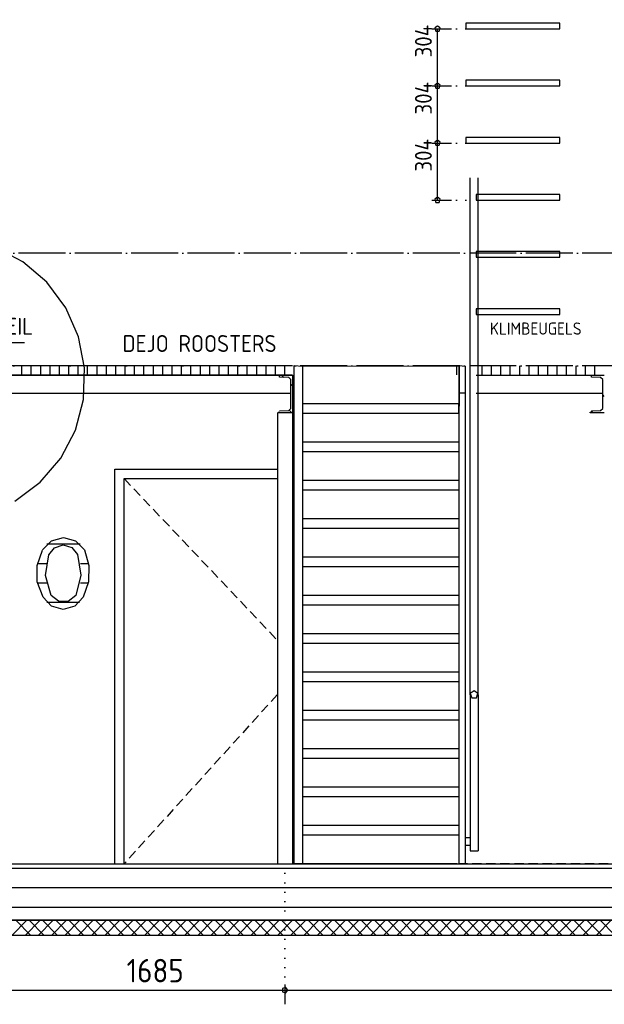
# Model space of a CAD drawing. Extents: x -34050 to 15826, y -13300 to 25096.
# Tile 11 of 40: x -10756 to -7643, y -10788 to -5549. Entities that reach past the tile are written whole.
import ezdxf

# ---------------------------------------------------------------- set-up
doc = ezdxf.new("R2010")
doc.units = 0
doc.header["$MEASUREMENT"] = 0
for name, pattern in [('DASHDOT', [300, 250, -25, 0, -25]), ('DASHED', [75, 50, -25]), ('DOT', [50, 0, -50])]:
    doc.linetypes.add(name, pattern=pattern)
for name, color, linetype in [('LAYER01', 7, 'CONTINUOUS'), ('LAYER05', 7, 'CONTINUOUS'), ('LAYER107', 2, 'DOT'), ('LAYER24', 5, 'CONTINUOUS'), ('LAYER28', 1, 'CONTINUOUS')]:
    doc.layers.add(name, color=color, linetype=linetype)
doc.styles.get("Standard").update_dxf_attribs({"font": 'isocp.shx'})

msp = doc.modelspace()

# ---------------------------------------------------------------- linework, layer by layer
at = {"layer": 'LAYER01', "color": 1, "linetype": 'Continuous'}
for p, q in [((-7880.56335, -5567.81275), (-8380.56335, -5567.81275)), ((-8380.56335, -5567.81275), (-8380.56335, -5597.81265)), ((-8380.56335, -5597.81265), (-7880.56335, -5597.81265)), ((-7880.56335, -5597.81265), (-7880.56335, -5567.81275)), ((-7880.56335, -5871.65605), (-8380.56335, -5871.65605)), ((-8380.56335, -5871.65605), (-8380.56335, -5901.65595)), ((-8380.56335, -5901.65595), (-7880.56335, -5901.65595)), ((-7880.56335, -5901.65595), (-7880.56335, -5871.65605)), ((-7880.56335, -6175.4692), (-8380.56335, -6175.4692)), ((-8380.56335, -6175.4692), (-8380.56335, -6205.46875)), ((-7880.56335, -6205.46875), (-7880.56335, -6175.4692)), ((-8380.56335, -6205.46875), (-7880.56335, -6205.46875)), ((-7880.56335, -6479.31215), (-8325.68815, -6479.31215)), ((-8325.68815, -6479.31215), (-8325.68815, -6509.31245)), ((-7880.56335, -6509.31245), (-7880.56335, -6479.31215)), ((-8325.68815, -6509.31245), (-7880.56335, -6509.31245)), ((-7880.56335, -6783.1253), (-8325.68815, -6783.1253)), ((-8325.68815, -6783.1253), (-8325.68815, -6813.12485)), ((-7880.56335, -6813.12485), (-7880.56335, -6783.1253)), ((-8325.68815, -6813.12485), (-7880.56335, -6813.12485)), ((-7880.56335, -7086.969), (-8325.68815, -7086.969)), ((-8325.68815, -7086.969), (-8325.68815, -7116.96855)), ((-8325.68815, -7116.96855), (-7880.56335, -7116.96855)), ((-7880.56335, -7116.96855), (-7880.56335, -7086.969)), ((-9303.8124, -7390.7814), (-11093.81255, -7390.7814)), ((-10743.8118, -7440.7814), (-10743.8118, -7390.7814)), ((-10693.8118, -7440.7814), (-10693.8118, -7390.7814)), ((-10643.81255, -7440.7814), (-10643.81255, -7390.7814)), ((-10593.81255, -7440.7814), (-10593.81255, -7390.7814)), ((-10543.81255, -7440.7814), (-10543.81255, -7390.7814)), ((-10493.8133, -7440.7814), (-10493.8133, -7390.7814)), ((-10443.8133, -7440.7814), (-10443.8133, -7390.7814)), ((-10393.8133, -7440.7814), (-10393.8133, -7390.7814)), ((-10343.81105, -7440.7814), (-10343.81105, -7390.7814)), ((-10293.8118, -7440.7814), (-10293.8118, -7390.7814)), ((-10243.8118, -7440.7814), (-10243.8118, -7390.7814)), ((-10193.81255, -7440.7814), (-10193.81255, -7390.7814)), ((-10143.81255, -7440.7814), (-10143.81255, -7390.7814)), ((-10093.81255, -7440.7814), (-10093.81255, -7390.7814)), ((-10043.8133, -7440.7814), (-10043.8133, -7390.7814)), ((-9993.8133, -7440.7814), (-9993.8133, -7390.7814)), ((-9943.8133, -7440.7814), (-9943.8133, -7390.7814)), ((-9893.81105, -7440.7814), (-9893.81105, -7390.7814)), ((-9843.8118, -7440.7814), (-9843.8118, -7390.7814)), ((-9793.8118, -7440.7814), (-9793.8118, -7390.7814)), ((-9743.81255, -7440.7814), (-9743.81255, -7390.7814)), ((-9693.81255, -7440.7814), (-9693.81255, -7390.7814)), ((-9643.81255, -7440.7814), (-9643.81255, -7390.7814)), ((-9593.8133, -7440.7814), (-9593.8133, -7390.7814)), ((-9543.8133, -7440.7814), (-9543.8133, -7390.7814)), ((-9493.8133, -7440.7814), (-9493.8133, -7390.7814)), ((-9443.81105, -7440.7814), (-9443.81105, -7390.7814)), ((-9393.8118, -7440.7814), (-9393.8118, -7390.7814)), ((-9343.8118, -7440.7814), (-9343.8118, -7390.7814)), ((-9249.93745, -7391.7816), (-8416.81135, -7390.7814)), ((-8243.8133, -7440.7814), (-8243.8133, -7390.7814)), ((-8193.8133, -7440.7814), (-8193.8133, -7390.7814)), ((-8143.8133, -7440.7814), (-8143.8133, -7390.7814)), ((-8093.81105, -7440.7814), (-8093.81105, -7390.7814)), ((-8043.8118, -7440.7814), (-8043.8118, -7390.7814)), ((-7993.8118, -7440.7814), (-7993.8118, -7390.7814)), ((-7943.8118, -7440.7814), (-7943.8118, -7390.7814)), ((-7893.81255, -7440.7814), (-7893.81255, -7390.7814)), ((-7843.81255, -7440.7814), (-7843.81255, -7390.7814)), ((-7793.8133, -7440.7814), (-7793.8133, -7390.7814)), ((-7743.8133, -7440.7814), (-7743.8133, -7390.7814)), ((-7693.8133, -7440.7814), (-7693.8133, -7390.7814)), ((-9303.8124, -7440.7814), (-11093.81255, -7440.7814)), ((-10249.8131, -10040.78215), (-10249.8131, -7940.7814)), ((-10249.8131, -7940.7814), (-9383.81195, -7940.7814)), ((-10199.8131, -10040.78215), (-10199.8131, -7990.78065)), ((-10199.8131, -7990.78065), (-9383.81195, -7990.78065)), ((-13421.81245, -10341.12625), (-4873.8117, -10341.12625)), ((-4793.8122, -10421.1258), (-13501.8112, -10421.1258))]:
    msp.add_line(p, q, dxfattribs=at)
at = {"layer": 'LAYER01', "color": 1, "linetype": 'DASHDOT'}
for p, q in [((-2409.87435, -6790.78215), (-11744.3741, -6790.78215)), ((-2409.87435, -7390.7814), (-32134.31395, -7390.7814))]:
    msp.add_line(p, q, dxfattribs=at)
at = {"layer": 'LAYER01', "color": 5, "linetype": 'Continuous'}
for p, q in [((-10729.99955, -7268.2831), (-11016.2491, -7268.2831)), ((-10797.9622, -10421.1281), (-10717.9596, -10341.12625)), ((-10696.1014, -10421.1258), (-10776.1009, -10341.12625)), ((-10727.2476, -10421.1258), (-10647.2481, -10341.12625)), ((-10625.38985, -10421.1258), (-10705.3894, -10341.12625)), ((-10656.5361, -10421.1235), (-10576.53885, -10341.12625)), ((-10554.67835, -10421.1258), (-10634.68095, -10341.12625)), ((-10585.82685, -10421.1258), (-10505.82735, -10341.12625)), ((-10483.9699, -10421.1258), (-10563.9694, -10341.12625)), ((-10515.11535, -10421.1235), (-10435.1158, -10341.12395)), ((-10413.25835, -10421.1258), (-10493.2579, -10341.12625)), ((-10444.4069, -10421.1258), (-10364.40735, -10341.12625)), ((-10342.54915, -10421.1258), (-10422.5487, -10341.12625)), ((-10373.69535, -10421.1258), (-10293.6928, -10341.12395)), ((-10271.8376, -10421.1258), (-10351.83715, -10341.12625)), ((-10302.98615, -10421.1258), (-10222.9866, -10341.12625)), ((-10201.1261, -10421.1258), (-10281.12565, -10341.12625)), ((-10232.27465, -10421.1258), (-10152.2728, -10341.12625)), ((-10130.41685, -10421.1258), (-10210.4164, -10341.12625)), ((-10161.5654, -10421.1281), (-10081.56355, -10341.12625)), ((-10059.70535, -10421.1258), (-10139.7049, -10341.12625)), ((-10090.8516, -10421.1258), (-10010.85205, -10341.12625)), ((-9988.99385, -10421.1258), (-10068.9934, -10341.12625)), ((-10020.1401, -10421.1235), (-9940.1428, -10341.12625)), ((-9918.2846, -10421.1258), (-9998.28415, -10341.12625)), ((-9949.43085, -10421.1258), (-9869.4313, -10341.12625)), ((-9847.5731, -10421.1258), (-9927.57265, -10341.12625)), ((-9878.71935, -10421.1235), (-9798.7198, -10341.12395)), ((-9776.86155, -10421.1258), (-9856.8611, -10341.12625)), ((-9808.0101, -10421.1258), (-9728.01055, -10341.12625)), ((-9706.15235, -10421.1258), (-9786.15265, -10341.12625)), ((-9737.2986, -10421.1258), (-9657.29675, -10341.12395)), ((-9635.44085, -10421.1258), (-9715.44035, -10341.12625)), ((-9666.58935, -10421.1258), (-9586.5898, -10341.12625)), ((-9564.7293, -10421.1258), (-9644.72885, -10341.12625)), ((-9595.87785, -10421.1258), (-9515.876, -10341.12625)), ((-9494.02085, -10421.1258), (-9574.0204, -10341.12625)), ((-9525.16935, -10421.1281), (-9445.1668, -10341.12625)), ((-9423.30935, -10421.1258), (-9503.30885, -10341.12625)), ((-9454.4548, -10421.1258), (-9374.45525, -10341.12625)), ((-9352.5978, -10421.1258), (-9432.59735, -10341.12625)), ((-9383.7433, -10421.1235), (-9303.7468, -10341.12625)), ((-9281.8886, -10421.1258), (-9361.8881, -10341.12625)), ((-9313.0348, -10421.1258), (-9233.0353, -10341.12625)), ((-9211.17705, -10421.1258), (-9291.1766, -10341.12625)), ((-9242.3233, -10421.1235), (-9162.32375, -10341.12395)), ((-9140.46555, -10421.1258), (-9220.4674, -10341.12625)), ((-9171.61405, -10421.1258), (-9091.61455, -10341.12625)), ((-9069.7563, -10421.1258), (-9149.75585, -10341.12625)), ((-9100.90255, -10421.1258), (-9020.903, -10341.12395)), ((-8999.0448, -10421.1258), (-9079.04435, -10341.12625)), ((-9030.19335, -10421.1258), (-8950.1938, -10341.12625)), ((-8928.3333, -10421.1258), (-9008.3351, -10341.12625)), ((-8959.4818, -10421.1258), (-8879.48, -10341.12625)), ((-8857.62405, -10421.1258), (-8937.6236, -10341.12625)), ((-8888.7726, -10421.1281), (-8808.77305, -10341.12625)), ((-8786.91255, -10421.1258), (-8866.9121, -10341.12625)), ((-8818.06105, -10421.1258), (-8738.05925, -10341.12625)), ((-8716.201, -10421.1258), (-8796.2036, -10341.12625)), ((-8747.34725, -10421.1235), (-8667.35, -10341.12625)), ((-8645.4918, -10421.1258), (-8725.49135, -10341.12625)), ((-8676.63805, -10421.1258), (-8596.6385, -10341.12625)), ((-8574.78025, -10421.1258), (-8654.7798, -10341.12625)), ((-8605.9265, -10421.1235), (-8525.92695, -10341.12395)), ((-8504.06875, -10421.1258), (-8584.07135, -10341.12625)), ((-8535.2173, -10421.1258), (-8455.21775, -10341.12625)), ((-8433.3603, -10421.1258), (-8513.35985, -10341.12625)), ((-8464.50575, -10421.1258), (-8384.50625, -10341.12395)), ((-8362.64875, -10421.1258), (-8442.6483, -10341.12625)), ((-8393.7973, -10421.1258), (-8313.79775, -10341.12625)), ((-8291.93955, -10421.1258), (-8371.9391, -10341.12625)), ((-8323.0858, -10421.1258), (-8243.08625, -10341.12395)), ((-8221.22805, -10421.1258), (-8301.22755, -10341.12625)), ((-8252.37655, -10421.1281), (-8172.377, -10341.12625)), ((-8150.5165, -10421.1258), (-8230.51605, -10341.12625)), ((-8181.66505, -10421.1258), (-8101.6632, -10341.12625)), ((-8079.8073, -10421.1258), (-8159.8068, -10341.12625)), ((-8110.95045, -10421.1235), (-8030.954, -10341.12625)), ((-8009.09575, -10421.1258), (-8089.0953, -10341.12625)), ((-8040.242, -10421.1258), (-7960.24245, -10341.12625)), ((-7938.38425, -10421.1258), (-8018.3838, -10341.12625)), ((-7969.5305, -10421.1235), (-7889.53095, -10341.12395)), ((-7867.675, -10421.1258), (-7947.67455, -10341.12625)), ((-7898.82125, -10421.1258), (-7818.8217, -10341.12625)), ((-7796.9635, -10421.1258), (-7876.96305, -10341.12625)), ((-7828.10975, -10421.1258), (-7748.1102, -10341.12395)), ((-7726.252, -10421.1258), (-7806.25155, -10341.12625)), ((-7757.4005, -10421.1258), (-7677.40095, -10341.12625)), ((-7655.54275, -10421.1258), (-7735.54305, -10341.12625)), ((-7686.689, -10421.1258), (-7606.68945, -10341.12395)), ((-7584.83125, -10421.1258), (-7664.8308, -10341.12625))]:
    msp.add_line(p, q, dxfattribs=at)
at = {"layer": 'LAYER01', "color": 2, "linetype": 'DASHED'}
for p, q in [((-10199.8131, -7990.78065), (-9383.81195, -8850.87435)), ((-9383.81195, -9140.0322), (-10199.8131, -10040.78215))]:
    msp.add_line(p, q, dxfattribs=at)
at = {"layer": 'LAYER01', "color": 3, "linetype": 'Continuous'}
for p, q in [((-12971.81245, -10040.78215), (-10278.87575, -10040.78215)), ((-10278.87575, -10040.78215), (-5543.81295, -10040.78215)), ((-10528.87495, -10340.78295), (-13421.81245, -10340.78295)), ((-4873.8117, -10340.78295), (-10528.87495, -10340.78295))]:
    msp.add_line(p, q, dxfattribs=at)
at = {"layer": 'LAYER01', "color": 5, "linetype": 'DASHED'}
msp.add_line((-2522.2494, -10040.78215), (-8418.9369, -10040.78215), dxfattribs=at)
at = {"layer": 'LAYER01', "color": 6, "linetype": 'Continuous'}
for p, q in [((-4873.8117, -10065.8989), (-13421.81245, -10065.8989)), ((-4873.8117, -10169.02695), (-13421.81245, -10169.02695)), ((-4873.8117, -10272.15425), (-13421.81245, -10272.15425))]:
    msp.add_line(p, q, dxfattribs=at)
at = {"layer": 'LAYER05', "color": 1, "linetype": 'Continuous'}
for p, q in [((-10739.62325, -6836.7203), (-10889.21125, -6758.56855)), ((-10611.20455, -6946.22725), (-10739.62325, -6836.7203)), ((-10510.4019, -7081.58875), (-10611.20455, -6946.22725)), ((-10442.2806, -7236.0008), (-10510.4019, -7081.58875)), ((-10410.3119, -7401.12455), (-10442.2806, -7236.0008)), ((-10415.79285, -7569.21005), (-10410.2661, -7401.7082)), ((-10410.3119, -7401.12455), (-10410.3119, -7401.12455)), ((-10458.6632, -7732.4463), (-10415.79285, -7569.21005)), ((-10536.8149, -7882.03355), (-10458.6632, -7732.4463)), ((-10646.32185, -8010.45225), (-10536.8149, -7882.03355)), ((-10781.68335, -8111.2549), (-10646.32185, -8010.45225))]:
    msp.add_line(p, q, dxfattribs=at)
at = {"layer": 'LAYER05', "color": 3, "linetype": 'Continuous'}
for p, q in [((-10633.43885, -8370.7512), (-10587.03385, -8322.4449)), ((-10587.03385, -8322.4449), (-10522.37395, -8304.64705)), ((-10522.37395, -8304.64705), (-10457.7141, -8322.4449)), ((-10457.7141, -8322.4449), (-10411.36245, -8370.65275)), ((-10662.7495, -8453.26235), (-10633.43125, -8370.8168)), ((-10600.74995, -8396.9055), (-10571.0579, -8358.4915)), ((-10571.0579, -8358.4915), (-10524.9565, -8343.7126)), ((-10524.9565, -8343.7126), (-10478.47825, -8357.6935)), ((-10478.47825, -8357.6935), (-10448.1331, -8395.57035)), ((-10411.37465, -8370.7512), (-10387.70905, -8453.7018)), ((-10618.95525, -8505.8571), (-10600.7599, -8397.0749)), ((-10448.12545, -8395.56275), (-10429.2465, -8504.7188)), ((-10661.7897, -8540.3763), (-10662.7495, -8453.26235)), ((-10387.70905, -8453.7018), (-10389.81935, -8540.4419)), ((-10588.43765, -8612.1887), (-10618.95525, -8505.8571)), ((-10429.2465, -8504.7188), (-10456.28205, -8612.1231)), ((-10630.68695, -8622.12525), (-10661.7897, -8540.3763)), ((-10389.81935, -8540.4419), (-10417.5247, -8622.1962)), ((-10586.34185, -8669.40385), (-10630.6587, -8622.05965)), ((-10548.1575, -8643.91555), (-10588.47045, -8612.13305)), ((-10496.7064, -8643.956), (-10548.1575, -8643.91555)), ((-10456.31255, -8612.1887), (-10496.7064, -8643.956)), ((-10417.49955, -8622.12525), (-10461.7836, -8669.40385)), ((-10524.0631, -8686.808), (-10586.34185, -8669.40385)), ((-10461.7836, -8669.40385), (-10524.0631, -8686.808))]:
    msp.add_line(p, q, dxfattribs=at)
at = {"layer": 'LAYER05', "color": 2, "linetype": 'Continuous'}
for p, q in [((-10434.16215, -8340.5342), (-10610.5858, -8340.5342)), ((-10612.7495, -8443.6615), (-10660.9543, -8443.6615)), ((-10389.17315, -8443.6615), (-10431.85195, -8443.6615)), ((-10611.15415, -8546.7888), (-10660.48965, -8546.7888)), ((-10391.024, -8546.7888), (-10432.1747, -8546.7888)), ((-10437.4489, -8649.9161), (-10610.67655, -8649.9161))]:
    msp.add_line(p, q, dxfattribs=at)
at = {"layer": 'LAYER107', "color": 1, "linetype": 'Continuous'}
for p, q in [((-8561.2488, -5597.81265), (-8456.25075, -5597.81265)), ((-8531.24925, -5582.81405), (-8545.51315, -5593.1774)), ((-8545.51315, -5593.1774), (-8540.065, -5609.9457)), ((-8516.98455, -5593.1774), (-8531.24925, -5582.81405)), ((-8531.24925, -5582.81405), (-8531.24925, -5582.81405)), ((-8522.4327, -5609.9457), (-8516.98455, -5593.1774)), ((-8540.065, -5609.9457), (-8522.4327, -5609.9457)), ((-8561.2488, -5901.65595), (-8456.25075, -5901.65595)), ((-8531.24925, -5886.65735), (-8545.51315, -5897.0207)), ((-8545.51315, -5897.0207), (-8540.065, -5913.789)), ((-8540.065, -5913.789), (-8522.4327, -5913.789)), ((-8516.98455, -5897.0207), (-8531.24925, -5886.65735)), ((-8531.24925, -5886.65735), (-8531.24925, -5886.65735)), ((-8522.4327, -5913.789), (-8516.98455, -5897.0207)), ((-8561.2488, -6205.46875), (-8456.25075, -6205.46875)), ((-8531.24925, -6190.4701), (-8545.51315, -6200.8339)), ((-8545.51315, -6200.8339), (-8540.065, -6217.60215)), ((-8540.065, -6217.60215), (-8522.4327, -6217.60215)), ((-8516.98455, -6200.8339), (-8531.24925, -6190.4701)), ((-8531.24925, -6190.4701), (-8531.24925, -6190.4701)), ((-8522.4327, -6217.60215), (-8516.98455, -6200.8339)), ((-8531.24925, -6494.3138), (-8545.51315, -6504.6768)), ((-8516.98455, -6504.6768), (-8531.24925, -6494.3138)), ((-8531.24925, -6494.3138), (-8531.24925, -6494.3138)), ((-8561.2488, -6509.31245), (-8456.25075, -6509.31245)), ((-8545.51315, -6504.6768), (-8540.065, -6521.44545)), ((-8540.065, -6521.44545), (-8522.4327, -6521.44545)), ((-8522.4327, -6521.44545), (-8516.98455, -6504.6768)), ((-9343.8118, -10683.12605), (-9343.8118, -10788.1241)), ((-9339.17695, -10698.86245), (-9355.9448, -10704.30985)), ((-9355.9448, -10704.30985), (-9355.9448, -10721.94215)), ((-9355.9448, -10721.94215), (-9339.17695, -10727.3903)), ((-9328.81315, -10713.12635), (-9339.17695, -10698.86245)), ((-9339.17695, -10727.3903), (-9328.81315, -10713.12635)), ((-9328.81315, -10713.12635), (-9328.81315, -10713.12635))]:
    msp.add_line(p, q, dxfattribs=at)
at = {"layer": 'LAYER107', "color": 5, "linetype": 'Continuous'}
for p, q in [((-8531.24925, -6509.31245), (-8531.24925, -5597.81265)), ((-13096.81245, -10713.12635), (-5233.81235, -10713.12635))]:
    msp.add_line(p, q, dxfattribs=at)
at = {"layer": 'LAYER107', "color": 1, "linetype": 'DOT'}
for p, q in [((-8380.56335, -5597.81265), (-8531.24925, -5597.81265)), ((-8380.56335, -5901.65595), (-8531.24925, -5901.65595)), ((-8380.56335, -6205.46875), (-8531.24925, -6205.46875)), ((-8380.56335, -6509.31245), (-8531.24925, -6509.31245)), ((-9343.8118, -10040.78215), (-9343.8118, -10713.12635))]:
    msp.add_line(p, q, dxfattribs=at)
at = {"layer": 'LAYER24', "color": 1, "linetype": 'Continuous'}
for p, q in [((-8357.9376, -9140.78215), (-8357.9376, -6390.78215)), ((-8315.6883, -9140.78215), (-8315.6883, -6390.78215)), ((-9293.81255, -10040.78215), (-9293.81255, -7389.6881)), ((-9293.81255, -7389.6881), (-9249.93745, -7391.7816)), ((-9249.93745, -7391.7816), (-9249.93745, -10040.78215)), ((-8416.81135, -7389.6881), (-8416.81135, -7606.06155)), ((-8416.81135, -10040.78215), (-8416.81135, -7389.6881)), ((-8416.81135, -7389.6881), (-8383.87525, -7391.7816)), ((-8416.81135, -7561.8767), (-8416.81135, -7390.0017)), ((-8416.81135, -7562.78305), (-8416.81135, -7390.7814)), ((-8383.87525, -7391.7816), (-8383.87525, -10040.78215)), ((-8293.81255, -7440.7814), (-8293.81255, -7390.7814)), ((-8357.9376, -9140.78215), (-8357.9376, -9971.1258)), ((-8315.6883, -9140.78215), (-8315.6883, -9971.1258)), ((-8383.87525, -9900.0328), (-8357.9376, -9900.0328)), ((-8383.87525, -9942.2188), (-8357.9376, -9942.2188)), ((-8416.81135, -10040.78215), (-8416.81135, -9960.06315)), ((-8357.9376, -9971.1258), (-8315.6883, -9971.1258)), ((-9249.93745, -10040.78215), (-9293.81255, -10040.78215)), ((-9260.81315, -10040.78215), (-8426.8135, -10040.78215)), ((-8426.8135, -10040.78215), (-9260.81315, -10040.78215)), ((-9260.81315, -10040.78215), (-8426.8135, -10040.78215)), ((-9260.81315, -10040.78215), (-8426.8135, -10040.78215)), ((-9260.81315, -10040.78215), (-8426.8135, -10040.78215)), ((-9260.81315, -10040.78215), (-8426.8135, -10040.78215)), ((-9260.81315, -10040.78215), (-8426.8135, -10040.78215)), ((-9260.81315, -10040.78215), (-8426.8135, -10040.78215)), ((-9260.81315, -10040.78215), (-8426.8135, -10040.78215)), ((-9260.81315, -10040.78215), (-8426.8135, -10040.78215)), ((-9260.81315, -10040.78215), (-8426.8135, -10040.78215)), ((-9260.81315, -10040.78215), (-8426.8135, -10040.78215)), ((-9260.81315, -10040.78215), (-8426.8135, -10040.78215)), ((-9260.81315, -10040.78215), (-8426.8135, -10040.78215)), ((-9260.81315, -10040.78215), (-8426.8135, -10040.78215)), ((-9260.81315, -10040.78215), (-8426.8135, -10040.78215)), ((-9260.81315, -10040.78215), (-8426.8135, -10040.78215)), ((-9260.81315, -10040.78215), (-8426.8135, -10040.78215)), ((-9260.81315, -10040.78215), (-8426.8135, -10040.78215)), ((-9260.81315, -10040.78215), (-8426.8135, -10040.78215)), ((-9260.81315, -10040.78215), (-8426.8135, -10040.78215)), ((-9260.81315, -10040.78215), (-8426.8135, -10040.78215)), ((-9260.81315, -10040.78215), (-8426.8135, -10040.78215)), ((-9260.81315, -10040.78215), (-8426.8135, -10040.78215)), ((-9260.81315, -10040.78215), (-8426.8135, -10040.78215)), ((-9260.81315, -10040.78215), (-8426.8135, -10040.78215)), ((-9260.81315, -10040.78215), (-8426.8135, -10040.78215)), ((-9260.81315, -10040.78215), (-8426.8135, -10040.78215)), ((-9260.81315, -10040.78215), (-8426.8135, -10040.78215)), ((-9260.81315, -10040.78215), (-8426.8135, -10040.78215)), ((-9260.81315, -10040.78215), (-8426.8135, -10040.78215)), ((-9260.81315, -10040.78215), (-8426.8135, -10040.78215)), ((-9260.81315, -10040.78215), (-8426.8135, -10040.78215)), ((-8426.8135, -10040.78215), (-8393.8751, -10040.78215)), ((-8383.87525, -10040.78215), (-8416.81135, -10040.78215))]:
    msp.add_line(p, q, dxfattribs=at)
at = {"layer": 'LAYER24', "color": 3, "linetype": 'Continuous'}
for p, q in [((-8427.8137, -7438.78175), (-8427.7504, -7388.7825)), ((-8427.8137, -7438.78175), (-8427.7504, -7391.7816)), ((-8427.8137, -7438.78175), (-8427.7504, -7391.7816)), ((-8427.7504, -7391.7816), (-8427.7504, -7388.7825)), ((-8417.75055, -7592.7826), (-9249.93745, -7592.7826)), ((-8417.81385, -7642.7826), (-8417.75055, -7592.7826)), ((-8417.81385, -7642.7826), (-8417.75055, -7595.7817)), ((-8417.81385, -7642.7826), (-8417.75055, -7595.7817)), ((-8417.75055, -7595.7817), (-8417.75055, -7592.7826)), ((-9249.8131, -7642.7826), (-8417.81385, -7642.7826)), ((-8417.75055, -7796.7827), (-9249.93745, -7796.7827)), ((-9249.8131, -7846.7827), (-8417.81385, -7846.7827)), ((-8417.75055, -8000.7805), (-9249.93745, -8000.7805)), ((-9249.8131, -8050.7828), (-8417.81385, -8050.7828)), ((-8417.75055, -8204.78135), (-9249.93745, -8204.78135)), ((-9249.8131, -8254.7806), (-8417.81385, -8254.7806)), ((-8417.75055, -8408.78145), (-9249.93745, -8408.78145)), ((-9249.8131, -8458.78145), (-8417.81385, -8458.78145)), ((-8417.75055, -8612.7815), (-9249.93745, -8612.7815)), ((-9249.8131, -8662.7815), (-8417.81385, -8662.7815)), ((-8417.75055, -8816.7824), (-9249.93745, -8816.7824)), ((-9249.8131, -8866.7816), (-8417.81385, -8866.7816)), ((-8417.75055, -9020.78245), (-9249.93745, -9020.78245)), ((-9249.8131, -9070.78245), (-8417.81385, -9070.78245)), ((-8417.75055, -9224.78335), (-9249.93745, -9224.78335)), ((-9249.8131, -9274.78255), (-8417.81385, -9274.78255)), ((-8417.75055, -9428.78115), (-9249.93745, -9428.78115)), ((-9249.8131, -9478.78035), (-8417.81385, -9478.78035)), ((-8417.75055, -9632.7812), (-9249.93745, -9632.7812)), ((-9249.8131, -9682.7812), (-8417.81385, -9682.7812)), ((-8417.75055, -9836.7813), (-9249.93745, -9836.7813)), ((-9249.8131, -9886.7813), (-8417.81385, -9886.7813))]:
    msp.add_line(p, q, dxfattribs=at)
at = {"layer": 'LAYER24', "color": 2, "linetype": 'Continuous'}
msp.add_line((-8416.81135, -7533.78295), (-8383.81195, -7533.78295), dxfattribs=at)
at = {"layer": 'LAYER24', "color": 2, "linetype": 'DASHED'}
for p, q in [((-8336.81185, -9119.59535), (-8356.9603, -9134.2354)), ((-8356.9603, -9134.2354), (-8349.2653, -9157.9216)), ((-8349.2653, -9157.9216), (-8324.3576, -9157.9216)), ((-8316.6626, -9134.2354), (-8336.81185, -9119.59535)), ((-8336.81185, -9119.59535), (-8336.81185, -9119.59535)), ((-8324.3576, -9157.9216), (-8316.6626, -9134.2354))]:
    msp.add_line(p, q, dxfattribs=at)
at = {"layer": 'LAYER24', "color": 10, "linetype": 'Continuous'}
for p, q in [((-8426.8135, -10040.78215), (-9260.81315, -10040.78215)), ((-9260.81315, -10040.78215), (-8426.8135, -10040.78215))]:
    msp.add_line(p, q, dxfattribs=at)
at = {"layer": 'LAYER24', "color": 11, "linetype": 'DASHED'}
for p, q in [((-9260.81315, -10040.78215), (-8426.8135, -10040.78215)), ((-8426.8135, -10040.78215), (-9260.81315, -10040.78215))]:
    msp.add_line(p, q, dxfattribs=at)
at = {"layer": 'LAYER24', "color": 5, "linetype": 'DASHDOT'}
msp.add_line((-8426.8135, -10040.78215), (-9260.81315, -10040.78215), dxfattribs=at)
at = {"layer": 'LAYER24', "color": 19, "linetype": 'DASHED'}
for p, q in [((-8426.8135, -10040.78215), (-9260.81315, -10040.78215)), ((-9260.81315, -10040.78215), (-8426.8135, -10040.78215)), ((-8426.8135, -10040.78215), (-9260.81315, -10040.78215)), ((-9260.81315, -10040.78215), (-8426.8135, -10040.78215))]:
    msp.add_line(p, q, dxfattribs=at)
at = {"layer": 'LAYER28', "color": 1, "linetype": 'Continuous'}
for p, q in [((-10993.81255, -7440.7814), (-9316.2506, -7440.7814)), ((-9349.0204, -7452.2278), (-9360.46905, -7440.7791)), ((-9303.8124, -7497.43575), (-9312.3123, -7488.93815)), ((-8325.68815, -7440.7814), (-7651.24895, -7440.7814)), ((-10993.81255, -7536.78205), (-9316.2506, -7536.78205)), ((-8325.68815, -7536.78205), (-7651.24895, -7536.78205)), ((-7643.25335, -7553.714), (-7651.75095, -7545.21635)), ((-9383.81195, -7643.1259), (-9383.81195, -10040.78215)), ((-9306.30875, -7640.78295), (-9319.18715, -7627.90755)), ((-9303.8124, -7643.1259), (-9303.8124, -10040.78215)), ((-7702.02635, -7640.7852), (-7712.86925, -7629.9423))]:
    msp.add_line(p, q, dxfattribs=at)
at = {"layer": 'LAYER28', "color": 3, "linetype": 'Continuous'}
for p, q in [((-9378.81315, -7440.7814), (-9303.8124, -7440.7814)), ((-9378.81315, -7444.81275), (-9378.81315, -7440.7814)), ((-9371.9383, -7451.8135), (-9371.81245, -7444.81275)), ((-9323.6252, -7452.68705), (-9371.9383, -7451.8135)), ((-9312.3123, -7464.18685), (-9323.6122, -7452.6901)), ((-9312.3123, -7617.3744), (-9312.3123, -7464.18685)), ((-9303.8124, -7440.7814), (-9303.8124, -7640.78295)), ((-7718.2495, -7440.7814), (-7643.25105, -7440.7814)), ((-7718.2495, -7444.81275), (-7718.2495, -7440.7814)), ((-7711.37465, -7451.8135), (-7711.25105, -7444.81275)), ((-7663.0615, -7452.68705), (-7711.37465, -7451.8135)), ((-7651.75095, -7464.18685), (-7663.0516, -7452.6901)), ((-7651.75095, -7617.3744), (-7651.75095, -7464.18685)), ((-9378.81315, -7640.78295), (-9378.81315, -7636.7508)), ((-9378.81315, -7636.7508), (-9371.81245, -7636.7508)), ((-9303.8124, -7640.78295), (-9378.81315, -7640.78295)), ((-9371.9383, -7629.75005), (-9323.6252, -7628.8742)), ((-9323.6252, -7628.8742), (-9312.31005, -7617.39195)), ((-7718.2495, -7640.78295), (-7718.2495, -7636.7508)), ((-7718.2495, -7636.7508), (-7711.25105, -7636.7508)), ((-7643.25105, -7640.78295), (-7718.2495, -7640.78295)), ((-7711.37465, -7629.75005), (-7663.0615, -7628.8742)), ((-7663.0615, -7628.8742), (-7651.74865, -7617.39195))]:
    msp.add_line(p, q, dxfattribs=at)

# ---------------------------------------------------------------- texts
at = {"layer": 'LAYER01', "color": 1}
msp.add_text('PEIL', height=90, dxfattribs=at).set_placement((-10893.1244, -7225.78125))
at = {"layer": 'LAYER107', "color": 1}
for p in [(-8561.2488, -5749.7505), (-8561.2488, -6053.5637), (-8561.2488, -6357.3765)]:
    msp.add_text('304', height=90, rotation=90, dxfattribs=at).set_placement(p)
for s, height, p in [('KLIMBEUGELS', 65, (-8252.2499, -7225.1251)), ('DEJO ROOSTERS', 90, (-10208.25045, -7317.12645))]:
    msp.add_text(s, height=height, dxfattribs=at).set_placement(p)
at = {"layer": 'LAYER107', "color": 2}
msp.add_text('1685', height=125, dxfattribs=at).set_placement((-10186.31135, -10671.4699))

doc.saveas('drawing.dxf')
